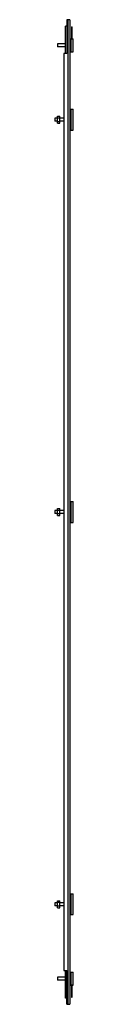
# Model space of a CAD drawing. Header units: millimetres. Extents: x 833 to 870, y 196 to 2173.
import ezdxf

# ---------------------------------------------------------------- set-up
doc = ezdxf.new("R2010")
doc.units = ezdxf.units.MM
doc.header["$LTSCALE"] = 154.380789
doc.layers.get('0').update_dxf_attribs({"linetype": 'CONTINUOUS'})

msp = doc.modelspace()

# ---------------------------------------------------------------- linework, layer by layer
at = {"color": 7, "linetype": 'Continuous'}
for p, q in [((854.5, 2104.7), (854.5, 2160)), ((857.5, 2160), (854.5, 2160)), ((857.5, 2172.7), (857.5, 2104.7)), ((863.5, 2172.7), (857.5, 2172.7)), ((860.1, 195.7), (860.1, 2172.7)), ((863.5, 2172.7), (863.5, 195.7)), ((867.1, 2158.2), (867.1, 2134.1)), ((867.1, 2158.2), (868.3, 2158.2)), ((868.3, 2134.1), (868.3, 2158.2)), ((868.3, 2138.5), (867.2, 2138.5)), ((838.8, 2124.2), (838.8, 2118.2)), ((854.5, 2124.2), (838.8, 2124.2)), ((854.5, 2118.2), (838.8, 2118.2)), ((863.5, 2128.5), (865.8, 2128.5)), ((865.8, 2134.2), (865.8, 2108.2)), ((865.8, 2134.2), (867.2, 2134.2)), ((867.2, 2134.1), (868.3, 2134.1)), ((868.3, 2134.2), (870.3, 2134.2)), ((870.3, 2108.2), (870.3, 2134.2)), ((851.5, 2104.7), (851.5, 263.7)), ((857.5, 2104.7), (851.5, 2104.7)), ((863.5, 2113.8), (864.3, 2113.8)), ((864.3, 2113.8), (865.8, 2113.8)), ((865.8, 2108.2), (870.3, 2108.2)), ((838.8, 1964.7), (838.8, 1978.7)), ((838.8, 1978.7), (843.6, 1978.7)), ((843.6, 1964.7), (843.6, 1978.7)), ((865.8, 1980.6), (863.5, 1980.6)), ((865.8, 1992.7), (865.8, 1950.7)), ((865.8, 1992.7), (870.3, 1992.7)), ((870.3, 1950.7), (870.3, 1992.7)), ((833.3, 1974.7), (833.3, 1968.7)), ((838.8, 1974.7), (833.3, 1974.7)), ((838.8, 1968.7), (833.3, 1968.7)), ((838.8, 1975.5), (843.6, 1975.5)), ((843.6, 1967.8), (838.8, 1967.8)), ((838.8, 1964.7), (843.6, 1964.7)), ((851.5, 1974.7), (843.6, 1974.7)), ((851.5, 1968.7), (843.6, 1968.7)), ((865.8, 1962.8), (863.5, 1962.8)), ((865.8, 1950.7), (870.3, 1950.7)), ((833.3, 1187.2), (833.3, 1181.2)), ((838.8, 1187.2), (833.3, 1187.2)), ((838.8, 1177.2), (838.8, 1191.2)), ((838.8, 1191.2), (843.6, 1191.2)), ((838.8, 1188), (843.6, 1188)), ((843.6, 1177.2), (843.6, 1191.2)), ((851.5, 1187.2), (843.6, 1187.2)), ((865.8, 1193.1), (863.5, 1193.1)), ((865.8, 1205.2), (865.8, 1163.2)), ((865.8, 1205.2), (870.3, 1205.2)), ((870.3, 1163.2), (870.3, 1205.2)), ((838.8, 1181.2), (833.3, 1181.2)), ((843.6, 1180.3), (838.8, 1180.3)), ((838.8, 1177.2), (843.6, 1177.2)), ((851.5, 1181.2), (843.6, 1181.2)), ((865.8, 1175.3), (863.5, 1175.3)), ((865.8, 1163.2), (870.3, 1163.2)), ((865.8, 417.7), (870.3, 417.7)), ((865.8, 417.7), (865.8, 375.7)), ((870.3, 375.7), (870.3, 417.7)), ((838.8, 399.7), (833.3, 399.7)), ((833.3, 399.7), (833.3, 393.7)), ((838.8, 403.7), (843.6, 403.7)), ((838.8, 389.7), (838.8, 403.7)), ((838.8, 400.5), (843.6, 400.5)), ((843.6, 389.7), (843.6, 403.7)), ((851.5, 399.7), (843.6, 399.7)), ((865.8, 405.6), (863.5, 405.6)), ((838.8, 393.7), (833.3, 393.7)), ((843.6, 392.8), (838.8, 392.8)), ((838.8, 389.7), (843.6, 389.7)), ((851.5, 393.7), (843.6, 393.7)), ((865.8, 387.8), (863.5, 387.8)), ((865.8, 375.7), (870.3, 375.7)), ((851.5, 263.7), (857.5, 263.7)), ((854.5, 208.3), (854.5, 263.7)), ((857.5, 195.7), (857.5, 263.7)), ((865.8, 260.2), (870.3, 260.2)), ((865.8, 260.2), (865.8, 234.2)), ((870.3, 234.2), (870.3, 260.2)), ((854.5, 250.2), (838.8, 250.2)), ((838.8, 250.2), (838.8, 244.2)), ((854.5, 244.2), (838.8, 244.2)), ((863.5, 254.5), (865.8, 254.5)), ((863.5, 239.8), (864.3, 239.8)), ((864.3, 239.8), (865.8, 239.8)), ((865.8, 234.2), (867.2, 234.2)), ((867.1, 234.3), (867.1, 210.2)), ((868.3, 234.3), (867.2, 234.3)), ((867.2, 229.8), (868.3, 229.8)), ((868.3, 210.2), (868.3, 234.3)), ((868.3, 234.2), (870.3, 234.2)), ((857.5, 208.3), (854.5, 208.3)), ((867.1, 210.2), (868.3, 210.2)), ((857.5, 195.7), (863.5, 195.7))]:
    msp.add_line(p, q, dxfattribs=at)
for centre in [(865.7, 2140.2), (865.7, 1352.7), (865.7, 565.2)]:
    msp.add_arc(centre, 163.6, 269.5149, 270.0534, dxfattribs=at)
for points in [[(863.5, 1976.6), (863.8, 1976.6), (864.1, 1976.6), (864.3, 1976.6)], [(863.5, 1966.7), (863.8, 1966.7), (864.1, 1966.7), (864.3, 1966.7)], [(864.3, 1966.7), (864.8, 1966.7), (865.3, 1966.7), (865.8, 1966.7)], [(863.5, 1189.1), (863.8, 1189.1), (864.1, 1189.1), (864.3, 1189.1)], [(863.5, 1179.2), (863.8, 1179.2), (864.1, 1179.2), (864.3, 1179.2)], [(864.3, 1179.2), (864.8, 1179.2), (865.3, 1179.2), (865.8, 1179.2)], [(863.5, 401.6), (863.8, 401.6), (864.1, 401.6), (864.3, 401.6)], [(863.5, 391.7), (863.8, 391.7), (864.1, 391.7), (864.3, 391.7)], [(864.3, 391.7), (864.8, 391.7), (865.3, 391.7), (865.8, 391.7)]]:
    msp.add_open_spline(points, degree=3, dxfattribs=at)

doc.saveas('drawing.dxf')
